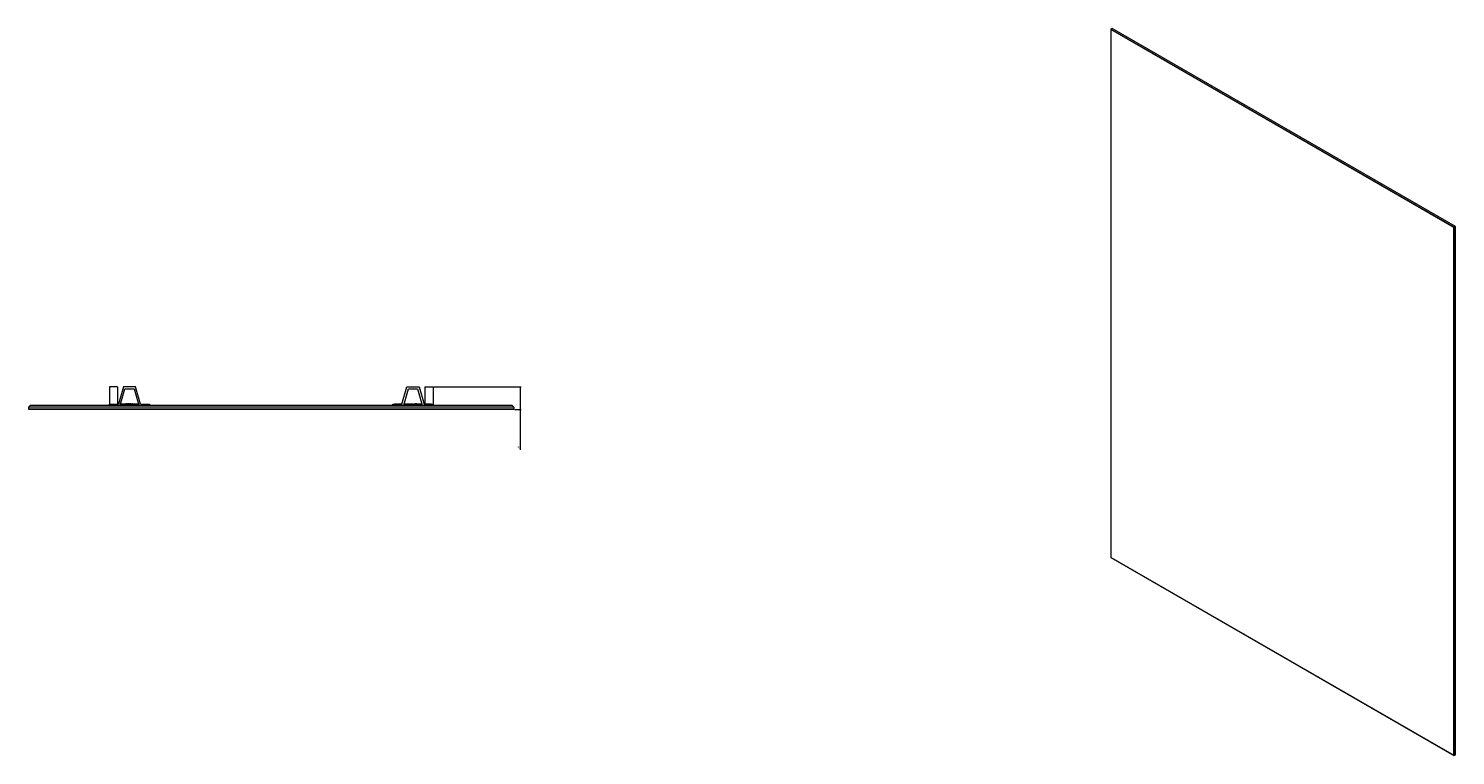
# Model space of a CAD drawing. Header units: millimetres. Extents: x -1395 to 369, y -355 to 1699.
# Tile 1 of 3: x -1395 to 369, y -355 to 544. Entities that reach past the tile are written whole.
import ezdxf

# ---------------------------------------------------------------- set-up
doc = ezdxf.new("R2010")
doc.units = ezdxf.units.MM
doc.styles.add('SLDTEXTSTYLE0', font='TXT', dxfattribs={"width": 0.605})
doc.dimstyles.new('SLDDIMSTYLE0', dxfattribs={"dimtxt": 2.311487, "dimasz": 2.5, "dimexe": 0, "dimexo": 0.0625, "dimgap": 0.577872, "dimtad": 1, "dimtoh": 1, "dimrnd": 1e-09, "dimzin": 12, "dimdsep": 46, "dimtxsty": 'SLDTEXTSTYLE0', "dimsah": 1, "dimcen": 0.09, "dimadec": 0, "dimazin": 0, "dimtfac": 1, "dimtofl": 0, "dimtmove": 0, "dimatfit": 3, "dimfxl": 1, "dimfrac": 2, "dimtolj": 1, "dimtzin": 12, "dimarcsym": 0})

# ---------------------------------------------------------------- blocks, each defined once
blk = doc.blocks.new('*D3')
at = {"color": 7, "linetype": 'Continuous', "lineweight": 0}
for p, q in [((-894.1, 100.6), (-786.2, 100.6)), ((-787.2, 100.6), (-787.2, 72.6)), ((-794.3, 72.6), (-786.2, 72.6)), ((-787.2, 72.6), (-787.2, 22.7))]:
    blk.add_line(p, q, dxfattribs=at)
for points in [[(-787.2, 100.6), (-787.5, 98.1), (-786.9, 98.1)], [(-787.2, 72.6), (-786.9, 75.1), (-787.5, 75.1)]]:
    blk.add_solid(points, dxfattribs=at)
at = {"color": 7, "linetype": 'Continuous', "lineweight": 0, "insert": (-790.3, 24.3), "char_height": 2.38, "attachment_point": 1, "rotation": 90, "style": 'SLDTEXTSTYLE0'}
blk.add_mtext('28', dxfattribs=at)

msp = doc.modelspace()

# ---------------------------------------------------------------- linework, layer by layer
at = {"color": 7, "linetype": 'Continuous', "lineweight": 15}
for p, q in [((-55.506, 543.601), (-57.132, 542.662)), ((-57.132, 542.662), (367.132, 297.74)), ((366.849, 297.577), (-57.132, 542.336)), ((368.759, 298.679), (-55.506, 543.601)), ((368.759, 298.679), (367.132, 297.74)), ((368.759, -354.554), (368.759, 298.679)), ((-1295.067, 100.619), (-1295.067, 79.192)), ((-1285.067, 100.619), (-1295.067, 100.619)), ((-1285.067, 100.619), (-1285.067, 79.192)), ((-1277.817, 100.619), (-1283.966, 79.192)), ((-1281.817, 77.619), (-1275.933, 98.119)), ((-1262.817, 100.619), (-1277.817, 100.619)), ((-1264.7, 98.119), (-1258.817, 77.619)), ((-1256.667, 79.192), (-1262.817, 100.619)), ((-933.466, 79.192), (-927.317, 100.619)), ((-931.317, 77.619), (-925.433, 98.119)), ((-927.317, 100.619), (-912.317, 100.619)), ((-914.2, 98.119), (-908.317, 77.619)), ((-912.317, 100.619), (-906.167, 79.192)), ((-905.067, 100.619), (-905.067, 79.192)), ((-905.067, 100.619), (-895.067, 100.619)), ((-895.067, 100.619), (-895.067, 79.192)), ((-1395.067, 75.119), (-1392.567, 77.619)), ((-795.067, 75.119), (-1395.067, 75.119)), ((-1395.067, 75.119), (-1395.067, 72.819)), ((-1395.067, 72.819), (-795.067, 72.819)), ((-795.267, 72.619), (-1394.867, 72.619)), ((-1392.567, 77.619), (-797.567, 77.619)), ((-1295.067, 79.119), (-1293.067, 79.119)), ((-1295.067, 77.619), (-1295.067, 79.119)), ((-1293.067, 79.119), (-1293.067, 77.619)), ((-1293.067, 79.119), (-1284.062, 79.119)), ((-1259.247, 79.119), (-1281.386, 79.119)), ((-1256.571, 79.119), (-1247.567, 79.119)), ((-1247.567, 77.619), (-1247.567, 79.119)), ((-1247.567, 79.119), (-1245.567, 79.119)), ((-1245.567, 79.119), (-1245.567, 77.619)), ((-944.567, 79.119), (-942.567, 79.119)), ((-944.567, 77.619), (-944.567, 79.119)), ((-942.567, 79.119), (-942.567, 77.619)), ((-933.562, 79.119), (-942.567, 79.119)), ((-908.747, 79.119), (-930.886, 79.119)), ((-897.067, 79.119), (-906.071, 79.119)), ((-897.067, 77.619), (-897.067, 79.119)), ((-897.067, 79.119), (-895.067, 79.119)), ((-895.067, 79.119), (-895.067, 77.619)), ((-795.067, 75.119), (-797.567, 77.619)), ((-795.067, 75.119), (-795.067, 72.819)), ((-57.132, -110.57), (366.849, -355.33)), ((367.132, -355.493), (-57.132, -110.57)), ((367.132, -349.533), (366.849, -349.369)), ((366.849, -353.452), (367.132, -353.615)), ((368.759, -354.554), (367.132, -355.493))]:
    msp.add_line(p, q, dxfattribs=at)
at = {"color": 142, "linetype": 'Continuous', "lineweight": 0, "true_color": 0x0080c0}
for p, q in [((-57.132, 542.662), (-57.132, 542.336)), ((-57.132, 542.336), (-57.132, -110.57)), ((366.849, 297.577), (367.132, 297.74)), ((366.849, -355.33), (366.849, 297.577)), ((367.132, 297.74), (367.132, -355.493)), ((-1275.933, 98.119), (-1264.7, 98.119)), ((-925.433, 98.119), (-914.2, 98.119)), ((-1395.067, 72.819), (-1394.867, 72.619)), ((-1295.067, 79.119), (-1295.067, 79.192)), ((-1295.067, 79.192), (-1285.067, 79.192)), ((-1285.067, 79.192), (-1285.067, 79.119)), ((-1273.808, 79.219), (-1274.898, 79.219)), ((-1273.487, 79.219), (-1273.808, 79.219)), ((-1273.167, 79.219), (-1273.487, 79.219)), ((-1272.326, 79.219), (-1268.308, 79.219)), ((-1268.308, 79.219), (-1272.326, 79.219)), ((-1267.077, 79.219), (-1267.077, 79.119)), ((-1260.067, 79.219), (-1260.067, 79.119)), ((-1259.276, 79.219), (-1260.035, 79.219)), ((-1260.035, 79.219), (-1260.035, 79.119)), ((-930.067, 79.219), (-930.067, 79.119)), ((-923.823, 79.219), (-923.823, 79.119)), ((-923.056, 79.219), (-923.056, 79.119)), ((-921.826, 79.219), (-917.808, 79.219)), ((-916.646, 79.219), (-916.967, 79.219)), ((-916.422, 79.219), (-916.646, 79.219)), ((-915.236, 79.219), (-916.422, 79.219)), ((-905.067, 79.119), (-905.067, 79.192)), ((-905.067, 79.192), (-895.067, 79.192)), ((-895.067, 79.192), (-895.067, 79.119)), ((-795.267, 72.619), (-795.067, 72.819)), ((-57.132, -110.57), (-57.132, -110.57)), ((366.849, -355.33), (367.132, -355.493))]:
    msp.add_line(p, q, dxfattribs=at)
for centre, start, end in [((-1284.062, 79.219), 270, 343.986701), ((-1256.571, 79.219), 196.013299, 270), ((-933.562, 79.219), 270, 343.986701), ((-906.071, 79.219), 196.013299, 270)]:
    msp.add_arc(centre, 0.1, start, end, dxfattribs=at)
msp.add_open_spline([(-1266.354, 79.219), (-1266.378, 79.219), (-1266.424, 79.219), (-1266.491, 79.219), (-1266.556, 79.219), (-1266.616, 79.219), (-1266.674, 79.219), (-1266.728, 79.219), (-1266.779, 79.219), (-1266.826, 79.219), (-1266.87, 79.219), (-1266.909, 79.219), (-1266.943, 79.219), (-1266.972, 79.219), (-1266.998, 79.219), (-1267.018, 79.219), (-1267.035, 79.219), (-1267.042, 79.219), (-1267.045, 79.219)], degree=3, knots=[0, 0, 0, 0, 0.06762479, 0.13230817, 0.19444272, 0.25508975, 0.31463583, 0.37297166, 0.43133112, 0.49055223, 0.54952844, 0.60918822, 0.66914761, 0.7306728, 0.79405199, 0.85984465, 0.92821105, 1, 1, 1, 1], dxfattribs=at)

# ---------------------------------------------------------------- dimensions: what is measured, and where the dimension line sits
at = {"color": 7, "linetype": 'Continuous', "lineweight": 0}
dim = msp.add_linear_dim(base=(-787.221, 72.619), p1=(-895.067, 100.619), p2=(-795.267, 72.619), angle=90, dimstyle='SLDDIMSTYLE0', dxfattribs=at)
dim.commit()
dim.dimension.update_dxf_attribs({"geometry": '*D3', "text_midpoint": (-787.221, 26.036), "dimtype": 160})

doc.saveas('drawing.dxf')
